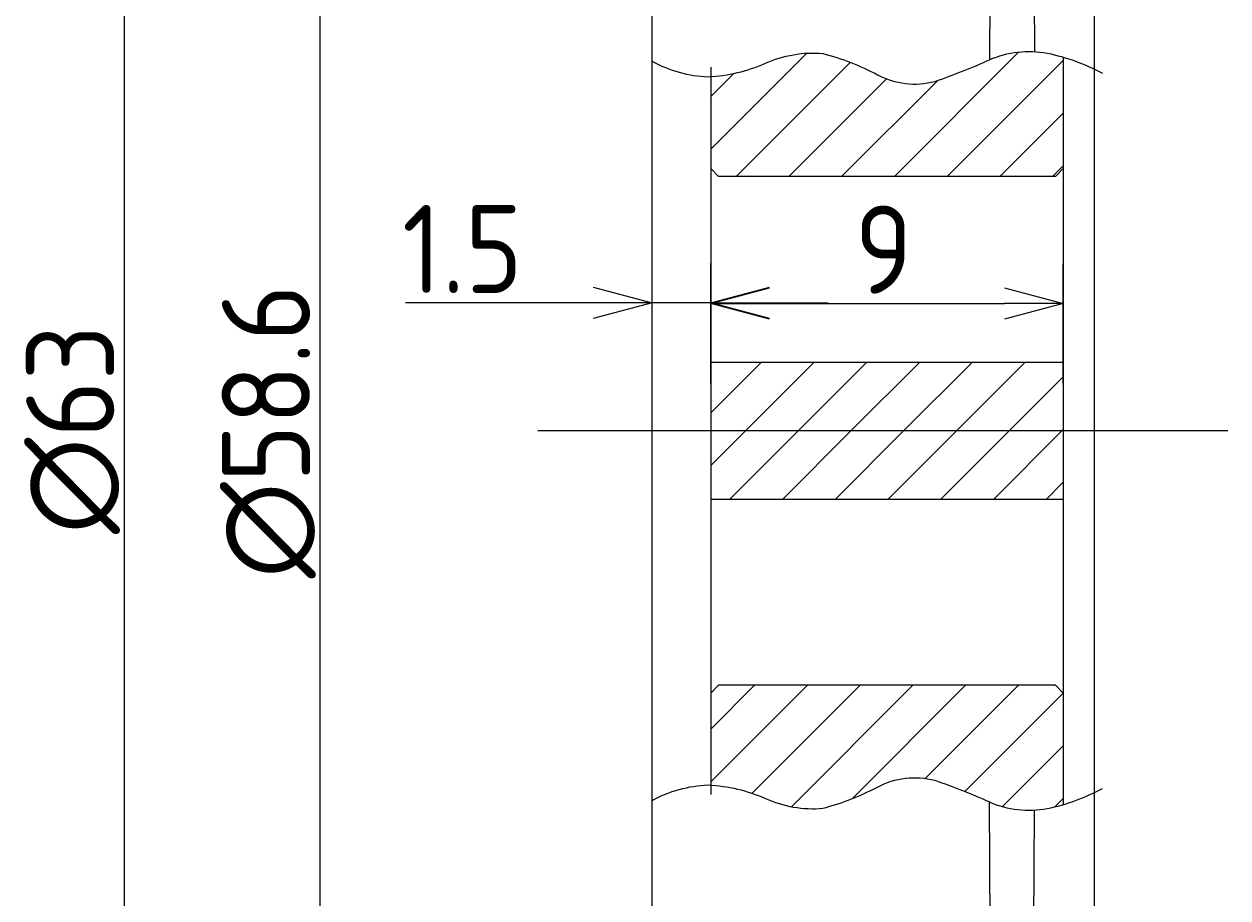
# Model space of a CAD drawing. Extents: x 52 to 183, y -26 to 97.
# Tile 5 of 7: x 152 to 183, y 8 to 30. Entities that reach past the tile are written whole.
import ezdxf

# ---------------------------------------------------------------- set-up
doc = ezdxf.new("R2010")
doc.units = 0
doc.linetypes.add('CENTER', pattern=[50.8, 31.75, -6.35, 6.35, -6.35])
doc.layers.get('0').update_dxf_attribs({"linetype": 'CONTINUOUS'})
doc.layers.get('DEFPOINTS').update_dxf_attribs({"linetype": 'CONTINUOUS'})
for name, color, linetype in [('18-0-CON', 3, 'CONTINUOUS'), ('18-2-SEN', 1, 'CENTER'), ('35-0-CON', 7, 'CONTINUOUS')]:
    doc.layers.add(name, color=color, linetype=linetype)
doc.styles.add('DIMENSION', font='isocp.shx', dxfattribs={"bigfont": 'bigfont.shx'})
doc.dimstyles.get("Standard").update_dxf_attribs({"dimtxt": 0.18, "dimasz": 0.18, "dimexe": 0.18, "dimexo": 0.0625, "dimgap": 0.09, "dimtad": 0, "dimtih": 1, "dimtoh": 1, "dimzin": 0, "dimcen": 0.09, "dimazin": 3, "dimtfac": 1, "dimtofl": 0, "dimtmove": 0, "dimatfit": 3})

# ---------------------------------------------------------------- blocks, each defined once
blk = doc.blocks.new('_OPEN30')
at = {"color": 0, "linetype": 'BYBLOCK'}
for p, q in [((-1, 0.268), (0, 0)), ((0, 0), (-1, -0.268)), ((0, 0), (-1, 0))]:
    blk.add_line(p, q, dxfattribs=at)
blk = doc.blocks.new('*U219')
at = {"layer": '18-0-CON', "color": 161, "style": 'DIMENSION'}
blk.add_text('1.5', height=2.25, dxfattribs=at).set_placement((162.103, 23.522))
blk = doc.blocks.new('*D118')
at = {"layer": '18-0-CON', "color": 161}
for p, q in [((168.484, 21.206), (168.484, 24.272)), ((169.984, 21.456), (169.984, 24.272)), ((166.984, 23.272), (162.191, 23.272)), ((169.984, 23.272), (168.484, 23.272)), ((171.484, 23.272), (172.984, 23.272))]:
    blk.add_line(p, q, dxfattribs=at)
at = {"layer": 'DEFPOINTS', "color": 0}
for p in [(168.484, 23.272), (168.484, 20.956), (169.984, 21.206)]:
    blk.add_point(p, dxfattribs=at)
at = {"layer": '18-0-CON'}
blk.add_blockref('*U219', (0, 0), dxfattribs=at)
at = {"layer": '18-0-CON', "color": 161, "xscale": 1.500000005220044, "yscale": 1.500000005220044, "zscale": 1.500000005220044}
blk.add_blockref('_OPEN30', (168.484, 23.272), dxfattribs=at)
at = {"layer": '18-0-CON', "color": 161, "xscale": 1.500000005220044, "yscale": 1.500000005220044, "zscale": 1.500000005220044, "rotation": 180}
blk.add_blockref('_OPEN30', (169.984, 23.272), dxfattribs=at)
blk = doc.blocks.new('*U215')
at = {"layer": '18-0-CON', "color": 161, "style": 'DIMENSION'}
blk.add_text('∅58.6', height=2.25, rotation=90, dxfattribs=at).set_placement((159.75, 16.232))
blk = doc.blocks.new('*D121')
at = {"layer": '18-0-CON', "color": 161}
for p, q in [((170.234, 49.3), (159, 49.3)), ((160, 47.8), (160, -7.8)), ((170.234, -9.3), (159, -9.3))]:
    blk.add_line(p, q, dxfattribs=at)
at = {"layer": 'DEFPOINTS', "color": 0}
for p in [(170.484, 49.3), (160, -9.3), (170.484, -9.3)]:
    blk.add_point(p, dxfattribs=at)
at = {"layer": '18-0-CON', "color": 161, "xscale": 1.500000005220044, "yscale": 1.500000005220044, "zscale": 1.500000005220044}
for p, rotation in [((160, 49.3), 90), ((160, -9.3), 270)]:
    blk.add_blockref('_OPEN30', p, dxfattribs=dict(at, rotation=rotation))
at = {"layer": '18-0-CON'}
blk.add_blockref('*U215', (0, 0), dxfattribs=at)
blk = doc.blocks.new('*U216')
at = {"layer": '18-0-CON', "color": 161, "style": 'DIMENSION'}
blk.add_text('∅63', height=2.25, rotation=90, dxfattribs=at).set_placement((154.75, 17.366))
blk = doc.blocks.new('*D122')
at = {"layer": '18-0-CON', "color": 161}
for p, q in [((176.934, 51.5), (154, 51.5)), ((155, 50), (155, -10)), ((176.934, -11.5), (154, -11.5))]:
    blk.add_line(p, q, dxfattribs=at)
at = {"layer": 'DEFPOINTS', "color": 0}
for p in [(177.184, 51.5), (155, -11.5), (177.184, -11.5)]:
    blk.add_point(p, dxfattribs=at)
at = {"layer": '18-0-CON', "color": 161, "xscale": 1.500000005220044, "yscale": 1.500000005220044, "zscale": 1.500000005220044}
for p, rotation in [((155, 51.5), 90), ((155, -11.5), 270)]:
    blk.add_blockref('_OPEN30', p, dxfattribs=dict(at, rotation=rotation))
at = {"layer": '18-0-CON'}
blk.add_blockref('*U216', (0, 0), dxfattribs=at)
blk = doc.blocks.new('*U218')
at = {"layer": '18-0-CON', "color": 161, "style": 'DIMENSION'}
blk.add_text('9', height=2.25, dxfattribs=at).set_placement((173.659, 23.506))
blk = doc.blocks.new('*D123')
at = {"layer": '18-0-CON', "color": 161}
for p, q in [((169.984, 21.206), (169.984, 24.256)), ((178.984, 21.206), (178.984, 24.256)), ((171.484, 23.256), (177.484, 23.256))]:
    blk.add_line(p, q, dxfattribs=at)
at = {"layer": 'DEFPOINTS', "color": 0}
for p in [(178.984, 23.256), (169.984, 20.956), (178.984, 20.956)]:
    blk.add_point(p, dxfattribs=at)
at = {"layer": '18-0-CON'}
blk.add_blockref('*U218', (0, 0), dxfattribs=at)
at = {"layer": '18-0-CON', "color": 161, "xscale": 1.500000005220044, "yscale": 1.500000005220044, "zscale": 1.500000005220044, "rotation": 180}
blk.add_blockref('_OPEN30', (169.984, 23.256), dxfattribs=at)
at = {"layer": '18-0-CON', "color": 161, "xscale": 1.500000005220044, "yscale": 1.500000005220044, "zscale": 1.500000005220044}
blk.add_blockref('_OPEN30', (178.984, 23.256), dxfattribs=at)
blk = doc.blocks.new('*X217')
at = {"color": 0}
for p, q in [((169.984, 27.198), (172.436, 29.649)), ((174.674, 26.5), (177.854, 29.68)), ((170.633, 26.5), (173.548, 29.415)), ((176.021, 26.5), (178.984, 29.463)), ((169.984, 28.545), (170.57, 29.131)), ((171.98, 26.5), (174.474, 28.994)), ((173.327, 26.5), (175.782, 28.954)), ((177.368, 26.5), (178.984, 28.116)), ((178.715, 26.5), (178.984, 26.769)), ((169.984, 20.463), (171.271, 21.75)), ((170.868, 20), (172.618, 21.75)), ((172.215, 20), (173.965, 21.75)), ((173.562, 20), (175.312, 21.75)), ((174.909, 20), (176.659, 21.75)), ((176.256, 20), (178.006, 21.75)), ((177.603, 20), (178.984, 21.38)), ((169.984, 19.116), (170.868, 20)), ((170.465, 18.25), (172.215, 20)), ((171.812, 18.25), (173.562, 20)), ((173.159, 18.25), (174.909, 20)), ((174.506, 18.25), (176.256, 20)), ((175.853, 18.25), (177.603, 20)), ((177.201, 18.25), (178.951, 20)), ((178.951, 20), (178.984, 20.033)), ((178.548, 18.25), (178.984, 18.686)), ((169.984, 11.033), (172.451, 13.5)), ((169.984, 12.38), (171.103, 13.5)), ((171.038, 10.741), (173.798, 13.5)), ((172.043, 10.398), (175.145, 13.5)), ((173.594, 10.603), (176.492, 13.5)), ((175.46, 11.121), (177.839, 13.5)), ((176.473, 10.788), (178.984, 13.298)), ((177.433, 10.4), (178.984, 11.951)), ((178.775, 10.396), (178.984, 10.604))]:
    blk.add_line(p, q, dxfattribs=at)

msp = doc.modelspace()

# ---------------------------------------------------------------- linework, layer by layer
at = {"color": 7, "linetype": 'CONTINUOUS'}
for points in [[(168.484, 29.443, 0.116217), (169.922, 29.046, 0.090426), (171.378, 29.391, -0.128294), (172.844, 29.643, -0.056985), (174.243, 29.1, 0.191032), (175.704, 28.928, 0.025739), (177.102, 29.482, -0.150226), (178.576, 29.65, -0.07223), (179.985, 29.137)], [(168.484, 10.557, -0.116217), (169.922, 10.954, -0.090426), (171.378, 10.609, 0.128294), (172.844, 10.357, 0.056985), (174.243, 10.9, -0.191032), (175.704, 11.072, -0.025739), (177.102, 10.518, 0.150226), (178.576, 10.35, 0.07223), (179.985, 10.863)]]:
    msp.add_lwpolyline(points, format="xyb", dxfattribs=at)
at = {"layer": '18-2-SEN'}
msp.add_line((183.191, 20), (165.571, 20), dxfattribs=at)
at = {"layer": '35-0-CON'}
for p, q in [((179.784, -24.5), (179.784, 64.5)), ((168.484, -7.3), (168.484, 47.3)), ((177.184, 45.361), (177.102, 29.482)), ((178.184, 45.361), (178.248, 29.689)), ((178.984, 29.548), (178.984, 10.452)), ((169.984, 29.293), (169.984, 10.707)), ((170.184, 26.5), (169.984, 26.7)), ((178.784, 26.5), (170.184, 26.5)), ((178.784, 26.5), (178.984, 26.7)), ((178.984, 21.75), (169.984, 21.75)), ((178.984, 18.25), (169.984, 18.25)), ((170.184, 13.5), (169.984, 13.3)), ((178.784, 13.5), (170.184, 13.5)), ((178.784, 13.5), (178.984, 13.3)), ((177.184, -5.361), (177.102, 10.518)), ((178.184, -5.361), (178.248, 10.311))]:
    msp.add_line(p, q, dxfattribs=at)

# ---------------------------------------------------------------- block references
at = {"layer": '18-0-CON', "linetype": 'CONTINUOUS'}
msp.add_blockref('*X217', (0, 0), dxfattribs=at)

# ---------------------------------------------------------------- dimensions: what is measured, and where the dimension line sits
at = {"layer": '18-0-CON'}
for base, p1, p2, picture, middle in [((155, -11.5), (177.184, 51.5), (177.184, -11.5), '*D122', (153.625, 20)), ((160, -9.3), (170.484, 49.3), (170.484, -9.3), '*D121', (158.625, 20))]:
    dim = msp.add_linear_dim(base=base, p1=p1, p2=p2, angle=90, dimstyle='Standard', override={"dimscale": 0.5, "dimpost": '%%c<>', "dimtol": 0, "dimtp": 0.1, "dimtm": 0}, dxfattribs=at)
    dim.commit()
    dim.dimension.update_dxf_attribs({"geometry": picture, "text_midpoint": middle})
for base, p1, p2, picture, middle in [((168.484, 23.272), (169.984, 21.206), (168.484, 20.956), '*D118', (163.837, 24.647)), ((178.984, 23.256), (169.984, 20.956), (178.984, 20.956), '*D123', (174.484, 24.631))]:
    dim = msp.add_linear_dim(base=base, p1=p1, p2=p2, dimstyle='Standard', override={"dimscale": 0.5, "dimtol": 0, "dimtp": 0.1, "dimtm": 0}, dxfattribs=at)
    dim.commit()
    dim.dimension.update_dxf_attribs({"geometry": picture, "text_midpoint": middle})

doc.saveas('drawing.dxf')
